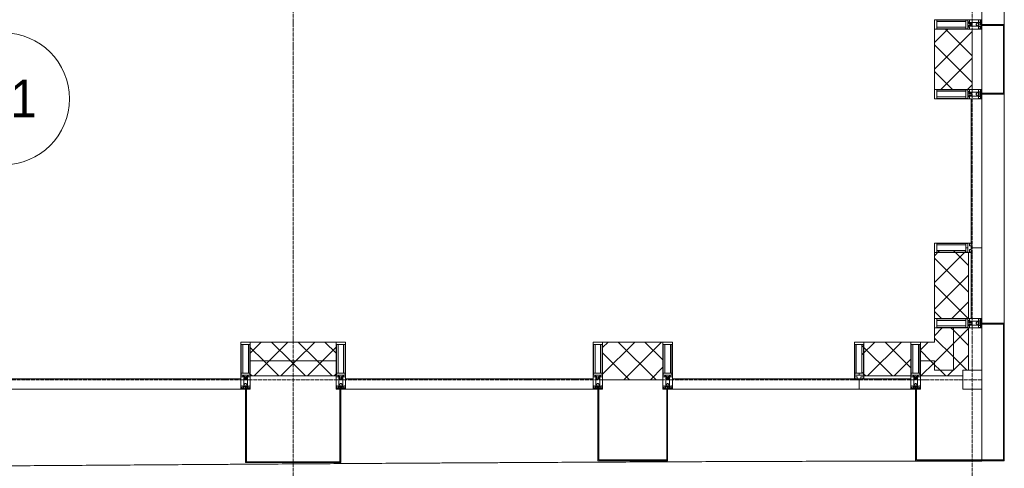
# Model space of a CAD drawing. Header units: millimetres. Extents: x 5617 to 109543, y 7718 to 202726.
# Tile 66 of 84: x 60564 to 65784, y 14930 to 17310. Entities that reach past the tile are written whole.
import ezdxf

# ---------------------------------------------------------------- set-up
doc = ezdxf.new("R2010")
doc.units = ezdxf.units.MM
doc.linetypes.add('ADSK_Линия сетки', pattern=[25, 20, -2.5, 0, -2.5])
doc.linetypes.add('Линия сетки', pattern=[25, 20, -2.5, 0, -2.5])
for name, color, linetype, lineweight in [('Импосты витража', 7, 'Continuous', 18), ('Колонны', 7, 'Continuous', 18), ('Марки помещений', 7, 'Continuous', 20), ('Оси', 7, 'Continuous', 9), ('Панели витража', 7, 'Continuous', 18), ('Стены разрез', 7, 'Continuous', 40), ('Стены штриховка', 7, 'Continuous', 40), ('Форма', 7, 'Continuous', 18), ('Элементы узлов', 7, 'Continuous', 18)]:
    doc.layers.add(name, color=color, linetype=linetype, lineweight=lineweight)
doc.styles.add('Arial_3', font='arial.ttf', dxfattribs={"width": 0.9, "height": 200})
pattern_1 = [(45, (0, 0), (-70.71068, 70.71068), []), (135, (0, 0), (-70.71068, -70.71068), [])]

# ---------------------------------------------------------------- blocks, each defined once
blk = doc.blocks.new('A_SLK_PAN_Type1 - Прямой тип панели-6537252-МКСС_К4_L16_54_900_')
at = {"layer": 'Колонны', "lineweight": 5}
for p, q in [((-185, 120), (185, 120)), ((-185, 0), (-185, 120)), ((-180, 115), (-180, 0)), ((180, 115), (-180, 115)), ((180, 0), (180, 115)), ((185, 120), (185, 0)), ((-180, 0), (-185, 0)), ((185, 0), (180, 0))]:
    blk.add_line(p, q, dxfattribs=at)
blk = doc.blocks.new('Quad Corner Mullion - Q_0_100_-50-7508018-МКСС_К4_L16_54_900_')
at = {"layer": 'Импосты витража', "color": 253, "lineweight": 5, "true_color": 0xaaaaaa}
for p, q in [((-100, -100), (-100, 0)), ((-100, 0), (0, 0)), ((0, 0), (0, -100)), ((0, -100), (-100, -100))]:
    blk.add_line(p, q, dxfattribs=at)
blk = doc.blocks.new('Rectangular Mullion - 50Wx250H-3927046-МКСС_К4_L16_54_900_')
at = {"layer": 'Элементы узлов', "color": 253, "lineweight": 5, "true_color": 0xaaaaaa}
for p, q in [((0, 250), (-25, 250)), ((-25, 250), (-25, 237.3)), ((-25, 65.2), (-25, 250)), ((-25, 250), (0, 250)), ((-23, 237.3), (0, 237.3)), ((-23, 237.3), (0, 237.3)), ((-23, 237.3), (-23, 73.6)), ((0, 237.3), (-14.9, 237.3)), ((-14.9, 237.3), (-14.9, 84)), ((-14.9, 84), (-14.9, 237.3)), ((25, 250), (0, 250)), ((25, 250), (0, 250)), ((14.9, 237.3), (0, 237.3)), ((0, 237.3), (23, 237.3)), ((23, 237.3), (0, 237.3)), ((14.9, 84), (14.9, 237.3)), ((14.9, 84), (14.9, 237.3)), ((23, 237.3), (23, 73.6)), ((25, 237.3), (25, 250)), ((25, 65.2), (25, 250)), ((-25, 73.6), (-25, 65.2)), ((-25, 65.2), (-25, 60.2)), ((-10, 65.2), (-25, 65.2)), ((-25, 65.2), (-25, 60.2)), ((-25, 65.2), (-10, 65.2)), ((-10, 65.2), (-25, 65.2)), ((0, 84), (-23, 84)), ((-23, 84), (-23, 73.6)), ((0, 84), (-23, 84)), ((-23, 73.6), (0, 73.6)), ((0, 73.6), (-23, 73.6)), ((-0.5, 73.6), (-23, 73.6)), ((-14.9, 84), (0, 84)), ((-10, 55), (-14, 55)), ((-14, 55), (-10, 55)), ((-10, 55), (-10, 65.2)), ((-10, 65.2), (-10, 55)), ((-10, 55), (-10, 65.2)), ((-10, 55), (0, 55)), ((0, 55), (-10, 55)), ((0, 84), (14.9, 84)), ((23, 84), (0, 84)), ((0, 84), (0, 73.6)), ((0, 84), (23, 84)), ((0, 73.6), (0, 84)), ((0, 73.6), (23, 73.6)), ((23, 73.6), (0, 73.6)), ((0, 55), (10, 55)), ((0, 55), (10, 55)), ((0.5, 73.6), (23, 73.6)), ((10, 65.2), (10, 55)), ((25, 65.2), (10, 65.2)), ((10, 55), (10, 65.2)), ((10, 65.2), (25, 65.2)), ((10, 65.2), (25, 65.2)), ((10, 55), (10, 65.2)), ((10, 55), (14, 55)), ((10, 55), (14, 55)), ((23, 73.6), (23, 84)), ((25, 65.2), (25, 73.6)), ((25, 65.2), (25, 60.2)), ((25, 60.2), (25, 65.2))]:
    blk.add_line(p, q, dxfattribs=at)
for centre, start, end in [((-14, 69.1), 218.9723, 270), ((-14, 69.1), 218.9723, 270), ((-14, 69.1), 218.9723, 270), ((14, 69.1), 270, 321.0277), ((14, 69.1), 270, 321.0277), ((14, 69.1), 270, 321.0277)]:
    blk.add_arc(centre, 14.1, start, end, dxfattribs=at)
blk = doc.blocks.new('Rectangular Mullion - R_InvisibleFrame_50Wx250H-7508015-МКСС_К4_L16_54_900_')
at = {"layer": 'Импосты витража', "color": 253, "lineweight": 5, "true_color": 0xaaaaaa}
for p, q in [((-25, -237.3), (-25, -73.6)), ((25, -73.6), (25, -237.3))]:
    blk.add_line(p, q, dxfattribs=at)
blk = doc.blocks.new('Rectangular Mullion - 50Wx250H-2623690-МКСС_К4_L16_54_900_')
at = {"layer": 'Элементы узлов', "color": 253, "lineweight": 5, "true_color": 0xaaaaaa}
for p, q in [((-25, 65.2), (-25, 250)), ((-25, 250), (0, 250)), ((-23, 237.3), (0, 237.3)), ((-23, 237.3), (-23, 73.6)), ((-14.9, 84), (-14.9, 237.3)), ((25, 250), (0, 250)), ((23, 237.3), (0, 237.3)), ((14.9, 84), (14.9, 237.3)), ((23, 237.3), (23, 73.6)), ((25, 65.2), (25, 250)), ((-14, 65.2), (-25, 65.2)), ((0, 84), (-23, 84)), ((-0.5, 73.6), (-23, 73.6)), ((-14, 71.3), (-14, 65.2)), ((-10, 71.3), (-14, 71.3)), ((-10, 53), (-10, 71.3)), ((-8.7, 53), (-10, 53)), ((-10, 53), (-10, 17)), ((-8.7, 53), (-7, 54.7)), ((-7, 65.2), (-5.9, 67.3)), ((-7, 65.2), (-7, 54.7)), ((-4.1, 67.3), (-5.9, 67.3)), ((-4.1, 67.3), (-2.9, 65.1)), ((-2.9, 65.1), (-2.9, 54.6)), ((-1.3, 53), (-2.9, 54.6)), ((0, 53), (-1.3, 53)), ((0, 84), (23, 84)), ((0, 53), (1.3, 53)), ((0.5, 73.6), (23, 73.6)), ((1.3, 53), (2.9, 54.6)), ((4.1, 67.3), (2.9, 65.1)), ((2.9, 65.1), (2.9, 54.6)), ((4.1, 67.3), (5.9, 67.3)), ((7, 65.2), (5.9, 67.3)), ((7, 65.2), (7, 54.7)), ((8.7, 53), (7, 54.7)), ((8.7, 53), (10, 53)), ((10, 71.3), (14, 71.3)), ((10, 53), (10, 71.3)), ((10, 53), (10, 17)), ((14, 71.3), (14, 65.2)), ((14, 65.2), (25, 65.2)), ((-23.8, 14.6), (-25, 14.2)), ((-25, 0), (-25, 14.2)), ((-22.3, 17), (-23.8, 17)), ((-23.8, 17), (-23.8, 14.6)), ((-22.5, 10.6), (-23.8, 14.6)), ((-22.5, 10.6), (-23.7, 9.9)), ((-23.7, 1.3), (-23.7, 9.9)), ((-23.7, 1.3), (-11.8, 1.3)), ((-23.2, 10.2), (-22.5, 8)), ((-22.5, 8), (-22.5, 4.5)), ((-21.3, 4.5), (-22.5, 4.5)), ((-22.3, 17), (-22.3, 16)), ((-22.3, 16), (-21.3, 16)), ((-19, 17.6), (-21.3, 16)), ((-21.3, 4.5), (-21.3, 6.5)), ((-21.3, 6.5), (-14.2, 6.5)), ((-18.4, 16.6), (-19, 17.6)), ((-7.4, 16.6), (-18.4, 16.6)), ((-14.2, 6.5), (-14.2, 4.5)), ((-13.2, 4.5), (-14.2, 4.5)), ((-13.2, 4.5), (-12.2, 7.2)), ((-12.7, 7.6), (-11.3, 11.4)), ((-12.7, 7.6), (-11.8, 6.9)), ((-12.2, 9), (-12.2, 14.8)), ((-12.2, 14.8), (0, 14.8)), ((-11.8, 1.3), (-11.8, 6.9)), ((-10.5, 11.2), (-11.3, 11.4)), ((-10.5, 1.5), (-10.5, 11.2)), ((-4.8, 1.5), (-10.5, 1.5)), ((-10, 17), (-7.5, 17)), ((-8.5, 23), (-1.5, 30)), ((-8.5, 18.5), (-8.5, 23)), ((-7.5, 18.5), (-8.5, 18.5)), ((-7.5, 17), (-7.5, 18.5)), ((-7.4, 18), (-7.4, 16.6)), ((-2.6, 18), (-7.4, 18)), ((0, 8), (-4.8, 8)), ((-4.8, 1.5), (-4.8, 8)), ((-2.6, 18), (-2.6, 16.8)), ((-2.6, 16.8), (0, 16.8)), ((-1.5, 30), (0, 30)), ((1.5, 30), (0, 30)), ((2.6, 16.8), (0, 16.8)), ((0, 14.8), (0, 16.8)), ((0, 14.8), (0, 16.8)), ((12.2, 14.8), (0, 14.8)), ((0, 0), (0, 8)), ((0, 8), (4.8, 8)), ((0, 0), (0, 8)), ((8.5, 23), (1.5, 30)), ((2.6, 18), (2.6, 16.8)), ((2.6, 18), (7.4, 18)), ((4.8, 1.5), (4.8, 8)), ((4.8, 1.5), (10.5, 1.5)), ((7.4, 18), (7.4, 16.6)), ((7.4, 16.6), (18.4, 16.6)), ((7.5, 18.5), (8.5, 18.5)), ((7.5, 17), (7.5, 18.5)), ((10, 17), (7.5, 17)), ((8.5, 18.5), (8.5, 23)), ((10.5, 11.2), (11.3, 11.4)), ((10.5, 1.5), (10.5, 11.2)), ((12.7, 7.6), (11.3, 11.4)), ((12.7, 7.6), (11.8, 6.9)), ((11.8, 1.3), (11.8, 6.9)), ((23.7, 1.3), (11.8, 1.3)), ((12.2, 9), (12.2, 14.8)), ((13.2, 4.5), (12.2, 7.2)), ((13.2, 4.5), (14.2, 4.5)), ((21.3, 6.5), (14.2, 6.5)), ((14.2, 6.5), (14.2, 4.5)), ((18.4, 16.6), (19, 17.6)), ((19, 17.6), (21.3, 16)), ((22.3, 16), (21.3, 16)), ((21.3, 4.5), (21.3, 6.5)), ((21.3, 4.5), (22.5, 4.5)), ((22.3, 17), (22.3, 16)), ((22.3, 17), (23.8, 17)), ((22.5, 10.6), (23.8, 14.6)), ((22.5, 10.6), (23.7, 9.9)), ((23.2, 10.2), (22.5, 8)), ((22.5, 8), (22.5, 4.5)), ((23.7, 1.3), (23.7, 9.9)), ((23.8, 17), (23.8, 14.6)), ((23.8, 14.6), (25, 14.2)), ((25, 0), (25, 14.2)), ((-25, 0), (0, 0)), ((25, 0), (0, 0))]:
    blk.add_line(p, q, dxfattribs=at)
for centre, start, end in [((-0.5, 73.1), 360, 90), ((0.5, 73.1), 90, 180)]:
    blk.add_arc(centre, 0.5, start, end, dxfattribs=at)
blk = doc.blocks.new('Rectangular Mullion - R_StandardFrame_50Wx250H-7505733-МКСС_К4_L16_54_900_')
at = {"layer": 'Импосты витража', "color": 253, "lineweight": 5, "true_color": 0xaaaaaa}
for p, q in [((-25, -250), (-25, 0)), ((-25, 0), (25, 0)), ((25, 0), (25, -250)), ((25, -250), (-25, -250))]:
    blk.add_line(p, q, dxfattribs=at)
blk = doc.blocks.new('System Panel - A_PAN_Glass-7509025-МКСС_К4_L16_54_900_')
at = {"layer": 'Панели витража', "color": 253, "lineweight": 5, "true_color": 0xaaaaaa}
for p, q in [((481, 55), (-495, 55)), ((-495, 55), (-495, 0)), ((495, 0), (495, 55)), ((-495, 0), (495, 0))]:
    blk.add_line(p, q, dxfattribs=at)
blk = doc.blocks.new('Rectangular Mullion - R_StandardFrame_50Wx250H-7505731-МКСС_К4_L16_54_900_')
at = {"layer": 'Импосты витража', "color": 253, "lineweight": 5, "true_color": 0xaaaaaa}
for p, q in [((-25, -250), (-25, 0)), ((-25, 0), (-5, 0)), ((0, 0), (25, 0)), ((25, 0), (25, -250)), ((25, -250), (-25, -250))]:
    blk.add_line(p, q, dxfattribs=at)
blk = doc.blocks.new('Rectangular Mullion - R_StandardFrame_50Wx250H-V47-МКСС_К4_L16_54_900_')
at = {"layer": 'Импосты витража', "color": 253, "lineweight": 5, "true_color": 0xaaaaaa}
for p, q in [((-25, -250), (-25, 0)), ((-25, 0), (0, 0)), ((5, 0), (25, 0)), ((25, 0), (25, -250)), ((25, -250), (-25, -250))]:
    blk.add_line(p, q, dxfattribs=at)
blk = doc.blocks.new('System Panel - A_PAN_Glass-7508020-МКСС_К4_L16_54_900_')
at = {"layer": 'Панели витража', "color": 253, "lineweight": 5, "true_color": 0xaaaaaa}
for p, q in [((656.25, 55), (-656.25, 55)), ((-656.25, 55), (-656.25, 0)), ((656.25, 0), (656.25, 55)), ((-656.25, 0), (656.25, 0))]:
    blk.add_line(p, q, dxfattribs=at)
blk = doc.blocks.new('Rectangular Mullion - R_StandardFrame_50Wx250H-5816793-МКСС_К4_L16_54_900_')
at = {"layer": 'Импосты витража', "color": 253, "lineweight": 5, "true_color": 0xaaaaaa}
for p, q in [((-25, 0), (-25, 250)), ((-25, 250), (25, 250)), ((25, 250), (25, 0)), ((25, 0), (-25, 0))]:
    blk.add_line(p, q, dxfattribs=at)
blk = doc.blocks.new('Rectangular Mullion - R_InvisibleFrame_50Wx250H-3980528-МКСС_К4_L16_54_900_')
at = {"layer": 'Импосты витража', "color": 253, "lineweight": 5, "true_color": 0xaaaaaa}
for p, q in [((-25, 73.6), (-25, 237.3)), ((25, 237.3), (25, 73.6))]:
    blk.add_line(p, q, dxfattribs=at)
blk = doc.blocks.new('Rectangular Mullion - R_StandardFrame_50Wx250H-V58-МКСС_К4_L16_54_900_')
at = {"layer": 'Импосты витража', "color": 253, "lineweight": 5, "true_color": 0xaaaaaa}
for p, q in [((-25, 0), (-25, 250)), ((-25, 250), (25, 250)), ((25, 250), (25, 0)), ((0, 0), (-25, 0)), ((25, 0), (5, 0))]:
    blk.add_line(p, q, dxfattribs=at)
blk = doc.blocks.new('System Panel - A_PAN_Glass-V60-МКСС_К4_L16_54_900_')
at = {"layer": 'Панели витража', "color": 253, "lineweight": 5, "true_color": 0xaaaaaa}
for p, q in [((395, 0), (-395, 0)), ((-395, 0), (-395, -55)), ((395, -55), (395, 0)), ((-395, -55), (381, -55))]:
    blk.add_line(p, q, dxfattribs=at)
blk = doc.blocks.new('Rectangular Mullion - R_StandardFrame_50Wx250H-5802904-МКСС_К4_L16_54_900_')
at = {"layer": 'Импосты витража', "color": 253, "lineweight": 5, "true_color": 0xaaaaaa}
for p, q in [((-25, 0), (-25, 250)), ((-25, 250), (25, 250)), ((25, 250), (25, 0)), ((-5, 0), (-25, 0)), ((25, 0), (0, 0))]:
    blk.add_line(p, q, dxfattribs=at)
blk = doc.blocks.new('A_SLK_PAN_Type1 - Прямой тип панели-6537718-МКСС_К4_L16_54_900_')
at = {"layer": 'Колонны', "lineweight": 5}
for p, q in [((-252.5, 390), (252.5, 390)), ((-252.5, 0), (-252.5, 390)), ((-247.5, 385), (-247.5, 0)), ((247.5, 385), (-247.5, 385)), ((247.5, 0), (247.5, 385)), ((252.5, 390), (252.5, 0)), ((-247.5, 0), (-252.5, 0)), ((252.5, 0), (247.5, 0))]:
    blk.add_line(p, q, dxfattribs=at)
blk = doc.blocks.new('A_SLK_PAN_Type1 - Прямой тип панели-6537719-МКСС_К4_L16_54_900_')
at = {"layer": 'Колонны', "lineweight": 5}
for p, q in [((-185, 380), (185, 380)), ((-185, 0), (-185, 380)), ((-180, 375), (-180, 0)), ((180, 375), (-180, 375)), ((180, 0), (180, 375)), ((185, 380), (185, 0)), ((-180, 0), (-185, 0)), ((185, 0), (180, 0))]:
    blk.add_line(p, q, dxfattribs=at)
blk = doc.blocks.new('A_OGR_PAN_Отлив - A_OGR_PAN_Отлив-6070770-МКСС_К4_L16_54_900_')
at = {"layer": 'Колонны', "color": 253, "lineweight": 5, "true_color": 0xaaaaaa}
blk.add_line((607.5, 120), (-607.5, 120), dxfattribs=at)
blk = doc.blocks.new('A_OGR_PAN_Отлив - A_OGR_PAN_Отлив-6070778-МКСС_К4_L16_54_900_')
at = {"layer": 'Колонны', "color": 253, "lineweight": 5, "true_color": 0xaaaaaa}
blk.add_line((632.5, 120), (-632.5, 120), dxfattribs=at)
blk = doc.blocks.new('135_SLK_K4_AR_FCD_rvt-1-МКСС_К4_L16_54_900_')
at = {"layer": 'Стены разрез', "lineweight": 5, "true_color": 0xaaaaaa}
h = blk.add_hatch(dxfattribs=at)
h.set_pattern_fill('FP_4', color=253, style=0, pattern_type=2)
h.set_pattern_definition(pattern_1)
h.paths.add_polyline_path([(136750, 16940), (136750, 17260), (136550, 17260), (136550, 16940), (136609.2, 16940)])
h = blk.add_hatch(dxfattribs=at)
h.set_pattern_fill('FP_4', color=253, style=0, pattern_type=2)
h.set_pattern_definition(pattern_1)
h.paths.add_polyline_path([(136730, 15725), (136730, 16075), (136726.5, 16075), (136726.5, 16077), (136716, 16077), (136716, 16085.1), (136562.7, 16085.1), (136562.7, 16075), (136550, 16075), (136550, 15725), (136609.2, 15725)])
h = blk.add_hatch(dxfattribs=at)
h.set_pattern_fill('FP_4', color=253, style=0, pattern_type=2)
h.set_pattern_definition(pattern_1)
h.paths.add_polyline_path([(136650, 15450), (136650, 15675), (136550, 15675), (136550, 15450), (136609.2, 15450)])
h = blk.add_hatch(dxfattribs=at)
h.set_pattern_fill('FP_4', color=253, style=0, pattern_type=2)
h.set_pattern_definition(pattern_1)
h.paths.add_polyline_path([(136700, 15450), (136730, 15450), (136730, 15675), (136650, 15675), (136650, 15450)])
h = blk.add_hatch(dxfattribs=at)
h.set_pattern_fill('FP_4', color=253, style=0, pattern_type=2)
h.set_pattern_definition(pattern_1)
h.paths.add_polyline_path([(133377.5, 15500), (133377.5, 15600), (132922.5, 15600), (132922.5, 15500)])
h = blk.add_hatch(dxfattribs=at)
h.set_pattern_fill('FP_4', color=253, style=0, pattern_type=2)
h.set_pattern_definition(pattern_1)
h.paths.add_polyline_path([(135110, 15400), (135110, 15600), (134790, 15600), (134790, 15400), (134802.8, 15400)])
h = blk.add_hatch(dxfattribs=at)
h.set_pattern_fill('FP_4', color=253, style=0, pattern_type=2)
h.set_pattern_definition(pattern_1)
h.paths.add_polyline_path([(136175, 15420), (136425, 15420), (136425, 15600), (136175, 15600), (136175, 15587.3), (136164.9, 15587.3), (136164.9, 15433.9), (136173, 15433.9), (136173, 15423.5), (136175, 15423.5)])
h = blk.add_hatch(dxfattribs=at)
h.set_pattern_fill('FP_4', color=253, style=0, pattern_type=2)
h.set_pattern_definition(pattern_1)
h.paths.add_polyline_path([(136550, 15500), (136550, 15600), (136475, 15600), (136475, 15500)])
h = blk.add_hatch(dxfattribs=at)
h.set_pattern_fill('FP_4', color=253, style=0, pattern_type=2)
h.set_pattern_definition(pattern_1)
h.paths.add_polyline_path([(133377.5, 15420), (133377.5, 15500), (132922.5, 15500), (132922.5, 15420)])
h = blk.add_hatch(dxfattribs=at)
h.set_pattern_fill('FP_4', color=253, style=0, pattern_type=2)
h.set_pattern_definition(pattern_1)
h.paths.add_polyline_path([(136609.2, 15420), (136700, 15420), (136700, 15450), (136550, 15450), (136550, 15500), (136475, 15500), (136475, 15420)])
at = {"layer": 'Колонны', "color": 253, "lineweight": 9, "true_color": 0xaaaaaa}
for p, q in [((136800, 15700), (136800, 15695)), ((136920, 15700), (136800, 15700)), ((136800, 15695), (136915, 15695)), ((136915, 15695), (136915, 14975)), ((136920, 14975), (136920, 15700)), ((136455, 15350), (136450, 15350)), ((136450, 15350), (136450, 14970)), ((136455, 14975), (136455, 15350)), ((136450, 14970), (136920, 14970)), ((136915, 14975), (136455, 14975)), ((136920, 14970), (136920, 14975))]:
    blk.add_line(p, q, dxfattribs=at)
at = {"layer": 'Стены разрез', "color": 253, "lineweight": 9, "true_color": 0xaaaaaa}
for p, q in [((136550, 17260), (136550, 16940)), ((136750, 17260), (136550, 17260)), ((136750, 16940), (136750, 17260)), ((136550, 16940), (136750, 16940)), ((136800, 16100), (136745, 16100)), ((136800, 15725), (136800, 16100)), ((136550, 16075), (136550, 15725)), ((136550, 15725), (136800, 15725)), ((136550, 15675), (136550, 15600)), ((136730, 15675), (136550, 15675)), ((136730, 15450), (136730, 15675)), ((133377.5, 15600), (132922.5, 15600)), ((132922.5, 15600), (132922.5, 15420)), ((133377.5, 15420), (133377.5, 15600)), ((135110, 15600), (134790, 15600)), ((134790, 15600), (134790, 15400)), ((135110, 15400), (135110, 15600)), ((136425, 15600), (136175, 15600)), ((136425, 15350), (136425, 15600)), ((136550, 15600), (136475, 15600)), ((136475, 15600), (136475, 15420)), ((132922.5, 15420), (133377.5, 15420)), ((134790, 15400), (135110, 15400)), ((136150, 15405), (136150, 15350)), ((136475, 15420), (136700, 15420)), ((136700, 15420), (136700, 15450)), ((136700, 15450), (136730, 15450)), ((136150, 15350), (136425, 15350))]:
    blk.add_line(p, q, dxfattribs=at)
at = {"layer": 'Стены штриховка', "color": 253, "lineweight": 9, "true_color": 0xaaaaaa}
for p, q in [((136745, 15725), (136745, 16086)), ((136730, 15725), (136730, 16075)), ((136650, 15450), (136650, 15675)), ((133377.5, 15500), (132922.5, 15500)), ((136550, 15500), (136475, 15500)), ((136550, 15450), (136550, 15500)), ((136550, 15500), (136550, 15450)), ((136425, 15405), (136164, 15405)), ((136425, 15420), (136175, 15420)), ((136650, 15450), (136550, 15450)), ((136550, 15450), (136650, 15450))]:
    blk.add_line(p, q, dxfattribs=at)
at = {"layer": 'Форма', "color": 253, "lineweight": 9, "true_color": 0xaaaaaa}
for p, q in [((136800, 17285), (136800, 17730)), ((136800, 16920), (136800, 17280)), ((136800, 14968.5), (136800, 16915))]:
    blk.add_line(p, q, dxfattribs=at)
blk.add_open_spline([(131535.2, 14942.4), (131538, 14942.4), (131597.4, 14942.8), (131713.3, 14943.6), (131882.7, 14944.8), (132052.1, 14945.9), (132221.5, 14947.1), (132391, 14948.3), (132532.3, 14949.2), (132645.5, 14950), (132730.5, 14950.6), (132815.5, 14951.1), (132928.6, 14951.9), (133069.9, 14952.8), (133239.2, 14953.9), (133408.5, 14955), (133577.8, 14956.1), (133747.3, 14957.1), (133888.7, 14957.9), (134001.9, 14958.6), (134087, 14959.1), (134172, 14959.6), (134285.2, 14960.2), (134426.4, 14961), (134595.6, 14961.9), (134764.8, 14962.7), (134934, 14963.6), (135103.4, 14964.3), (135273.1, 14965), (135443.4, 14965.7), (135614, 14966.3), (135841.3, 14967), (136125, 14967.8), (136463.9, 14968.4), (136688.3, 14968.5), (136800, 14968.5)], degree=3, knots=[-0.1492815, -0.1492815, -0.1492815, -0.1492815, -0.1490385, -0.1442308, -0.1394231, -0.1346154, -0.1298077, -0.125, -0.1201923, -0.1177885, -0.1153846, -0.1129808, -0.1105769, -0.1057692, -0.1009615, -0.0961538, -0.0913462, -0.0865385, -0.0817308, -0.0793269, -0.0769231, -0.0745192, -0.0721154, -0.0673077, -0.0625, -0.0576923, -0.0528846, -0.0480769, -0.0432692, -0.0384615, -0.0336538, -0.0288462, -0.0192308, -0.0096154, 0, 0, 0, 0], dxfattribs=at)
at = {"layer": 'Импосты витража', "color": 253, "lineweight": 5, "true_color": 0xaaaaaa, "extrusion": (0, 0, -1)}
for name, p, rotation in [('Rectangular Mullion - 50Wx250H-2623690-МКСС_К4_L16_54_900_', (-136800, 17285), 270), ('Rectangular Mullion - R_StandardFrame_50Wx250H-V58-МКСС_К4_L16_54_900_', (-136800, 17285), 270), ('Rectangular Mullion - 50Wx250H-2623690-МКСС_К4_L16_54_900_', (-136800, 16915), 270), ('Rectangular Mullion - R_StandardFrame_50Wx250H-5802904-МКСС_К4_L16_54_900_', (-136800, 16915), 270), ('Rectangular Mullion - 50Wx250H-3927046-МКСС_К4_L16_54_900_', (-136800, 16100), 270), ('Rectangular Mullion - R_InvisibleFrame_50Wx250H-3980528-МКСС_К4_L16_54_900_', (-136800, 16100), 270), ('Rectangular Mullion - 50Wx250H-2623690-МКСС_К4_L16_54_900_', (-136800, 15700), 270), ('Rectangular Mullion - R_StandardFrame_50Wx250H-5816793-МКСС_К4_L16_54_900_', (-136800, 15700), 270), ('Rectangular Mullion - R_StandardFrame_50Wx250H-V47-МКСС_К4_L16_54_900_', (-132897.5, 15350), 180), ('Rectangular Mullion - R_StandardFrame_50Wx250H-7505731-МКСС_К4_L16_54_900_', (-133402.5, 15350), 180), ('Rectangular Mullion - R_StandardFrame_50Wx250H-V47-МКСС_К4_L16_54_900_', (-134765, 15350), 180), ('Rectangular Mullion - R_StandardFrame_50Wx250H-7505731-МКСС_К4_L16_54_900_', (-135135, 15350), 180), ('Rectangular Mullion - R_InvisibleFrame_50Wx250H-7508015-МКСС_К4_L16_54_900_', (-136150, 15350), 180), ('Rectangular Mullion - R_StandardFrame_50Wx250H-7505733-МКСС_К4_L16_54_900_', (-136450, 15350), 180), ('Quad Corner Mullion - Q_0_100_-50-7508018-МКСС_К4_L16_54_900_', (-136800, 15350), 180)]:
    blk.add_blockref(name, p, dxfattribs=dict(at, rotation=rotation))
at = {"layer": 'Импосты витража', "color": 253, "lineweight": 5, "true_color": 0xaaaaaa}
for name, p in [('Rectangular Mullion - 50Wx250H-2623690-МКСС_К4_L16_54_900_', (132897.5, 15350)), ('Rectangular Mullion - 50Wx250H-2623690-МКСС_К4_L16_54_900_', (133402.5, 15350)), ('Rectangular Mullion - 50Wx250H-2623690-МКСС_К4_L16_54_900_', (134765, 15350)), ('Rectangular Mullion - 50Wx250H-2623690-МКСС_К4_L16_54_900_', (135135, 15350)), ('Rectangular Mullion - 50Wx250H-3927046-МКСС_К4_L16_54_900_', (136150, 15350)), ('Rectangular Mullion - 50Wx250H-2623690-МКСС_К4_L16_54_900_', (136450, 15350))]:
    blk.add_blockref(name, p, dxfattribs=at)
at = {"layer": 'Колонны', "color": 253, "lineweight": 5, "true_color": 0xaaaaaa}
for name, p, rotation in [('A_OGR_PAN_Отлив - A_OGR_PAN_Отлив-6070778-МКСС_К4_L16_54_900_', (136800, 17917.5), 269.9999999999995), ('A_SLK_PAN_Type1 - Прямой тип панели-6537252-МКСС_К4_L16_54_900_', (136800, 17100), 269.9999999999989), ('A_OGR_PAN_Отлив - A_OGR_PAN_Отлив-6070770-МКСС_К4_L16_54_900_', (136800, 16307.5), 269.9999999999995), ('A_SLK_PAN_Type1 - Прямой тип панели-6537718-МКСС_К4_L16_54_900_', (133150, 15350), 180), ('A_SLK_PAN_Type1 - Прямой тип панели-6537719-МКСС_К4_L16_54_900_', (134950, 15350), 180)]:
    blk.add_blockref(name, p, dxfattribs=dict(at, rotation=rotation))
at = {"layer": 'Панели витража', "color": 253, "lineweight": 5, "true_color": 0xaaaaaa, "rotation": 270}
blk.add_blockref('System Panel - A_PAN_Glass-V60-МКСС_К4_L16_54_900_', (136800, 16495), dxfattribs=at)
at = {"layer": 'Панели витража', "color": 253, "lineweight": 5, "true_color": 0xaaaaaa}
for name, p in [('System Panel - A_PAN_Glass-7508020-МКСС_К4_L16_54_900_', (132216.3, 15350)), ('System Panel - A_PAN_Glass-7508020-МКСС_К4_L16_54_900_', (134083.8, 15350)), ('System Panel - A_PAN_Glass-7509025-МКСС_К4_L16_54_900_', (135655, 15350))]:
    blk.add_blockref(name, p, dxfattribs=at)
blk = doc.blocks.new('050_Марка_Помещение - Номер-620969-МКСС_К4_L16_54_900_')
at = {"layer": 'Марки помещений'}
blk.add_circle((0, 0), 3.5, dxfattribs=at)

msp = doc.modelspace()

# ---------------------------------------------------------------- linework, layer by layer
at = {"layer": 'Оси', "linetype": 'Линия сетки'}
for p, q in [((62013.9, 12025.7), (62013.9, 33100)), ((65613.9, 12025.7), (65613.9, 33100))]:
    msp.add_line(p, q, dxfattribs=at)
at = {"layer": 'Оси', "linetype": 'ADSK_Линия сетки'}
msp.add_line((65663.9, 15400), (24981.8, 15400), dxfattribs=at)

# ---------------------------------------------------------------- block references
at = {"lineweight": 5}
msp.add_blockref('135_SLK_K4_AR_FCD_rvt-1-МКСС_К4_L16_54_900_', (-71136.1, 0), dxfattribs=at)
at = {"layer": 'Марки помещений', "xscale": 99.99999999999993, "yscale": 99.99999999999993, "zscale": 99.99999999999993}
msp.add_blockref('050_Марка_Помещение - Номер-620969-МКСС_К4_L16_54_900_', (60477.6, 16890.1), dxfattribs=at)

# ---------------------------------------------------------------- texts
at = {"layer": 'Марки помещений', "lineweight": 9, "insert": (60291.1, 16991.9), "char_height": 200, "width": 447.342, "attachment_point": 1, "style": 'Arial_3'}
msp.add_mtext('1-1', dxfattribs=at)

doc.saveas('drawing.dxf')
